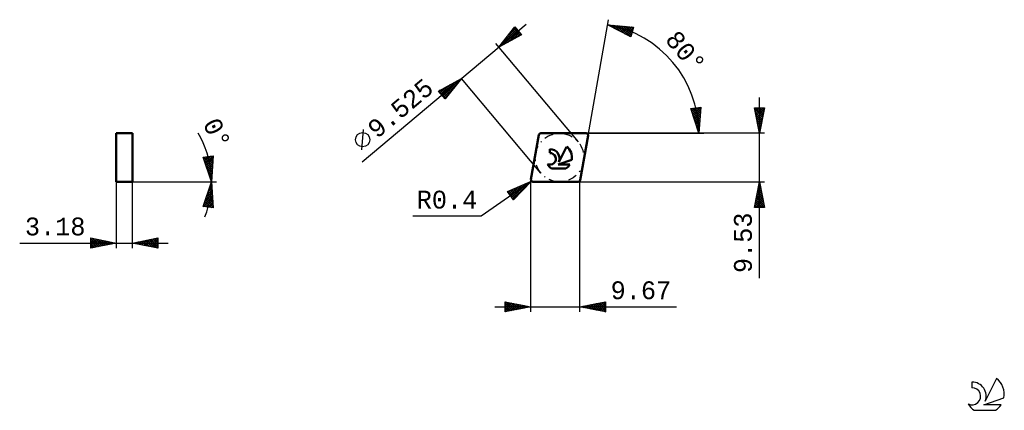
# Model space of a CAD drawing. Header units: millimetres. Extents: x -100 to 93, y -45 to 32.
import ezdxf
from ezdxf.enums import TextEntityAlignment as Align

# ---------------------------------------------------------------- set-up
doc = ezdxf.new("R2010")
doc.units = ezdxf.units.MM
doc.header["$LTSCALE"] = 4.55
doc.linetypes.add('LONGDASH_DASH', pattern=[0.85, 0.4, -0.2, 0.05, -0.2])
for name, color, linetype in [('1', 4, 'CONTINUOUS'), ('CUT', 1, 'CONTINUOUS'), ('SK2', 7, 'CONTINUOUS'), ('SK4', 2, 'LONGDASH_DASH'), ('SK6', 5, 'CONTINUOUS'), ('SKVIEW1', 4, 'CONTINUOUS'), ('SKVIEW2', 7, 'CONTINUOUS')]:
    doc.layers.add(name, color=color, linetype=linetype)
doc.styles.get("Standard").update_dxf_attribs({"font": 'Monospac821 BT'})

msp = doc.modelspace()

# ---------------------------------------------------------------- linework, layer by layer
at = {"layer": '1', "color": 4, "linetype": 'CONTINUOUS', "lineweight": 50}
for p, q in [((0.08, 0.47), (1.62, 9.2)), ((2.01, 9.52), (10.88, 9.52)), ((9.73, 0.33), (11.27, 9.06)), ((3.8, 5.66), (3.8, 6.41)), ((5.57, 3.85), (7.06, 6.89)), ((5.39, 3.38), (8.06, 4.3)), ((4.11, 2.64), (6.93, 2.64)), ((5.39, 3.38), (7.67, 3.38)), ((0.47, 0), (9.34, 0))]:
    msp.add_line(p, q, dxfattribs=at)
for centre, radius, start, end in [((2.01, 9.13), 0.397, 90, 170), ((10.88, 9.13), 0.397, 350, 90), ((3.81, 4.53), 1.88, 338.9379, 90.4446), ((5.52, 4.81), 2.59, 348.7239, 53.4691), ((3.81, 4.51), 1.14, 243.4215, 90.3602), ((5.52, 4.81), 2.59, 210.5484, 236.978), ((5.52, 4.81), 2.59, 303.022, 326.3732), ((0.47, 0.4), 0.397, 170, 270), ((9.34, 0.4), 0.397, 270, 350)]:
    msp.add_arc(centre, radius, start, end, dxfattribs=at)
at = {"layer": 'CUT', "color": 1, "linetype": 'CONTINUOUS', "lineweight": 25}
for p, q in [((1.62, 9.2), (0.08, 0.47)), ((10.88, 9.52), (2.01, 9.52)), ((9.73, 0.33), (11.27, 9.06)), ((0.47, 0), (9.34, 0))]:
    msp.add_line(p, q, dxfattribs=at)
for centre, start, end in [((2.01, 9.13), 90, 170), ((10.88, 9.13), 350, 90), ((0.47, 0.4), 170, 270), ((9.34, 0.4), 270, 350)]:
    msp.add_arc(centre, 0.397, start, end, dxfattribs=at)
at = {"layer": 'SK2', "color": 7, "linetype": 'CONTINUOUS', "lineweight": 25}
for p, q in [((-32.98, 3.94), (-0.88, 30.87)), ((11.27, 9.06), (15.28, 31.78)), ((-6.24, 26.38), (-3.05, 30.36)), ((-6.04, 26.63), (-2.72, 29.95)), ((-5.42, 26.83), (-2.52, 29.72)), ((-4.48, 27.34), (-2.33, 29.49)), ((-4.33, 28.76), (-2.91, 30.18)), ((-4.06, 29.1), (-3.08, 28.11)), ((-3.88, 29.33), (-2.8, 28.26)), ((-3.69, 29.57), (-2.53, 28.41)), ((-3.54, 27.85), (-2.14, 29.26)), ((-3.5, 29.8), (-2.25, 28.56)), ((-3.31, 30.04), (-1.98, 28.71)), ((-3.12, 30.27), (-2.29, 29.44)), ((-3.05, 30.36), (-1.77, 28.82)), ((-2.61, 28.36), (-1.94, 29.03)), ((15.1, 30.8), (20.18, 30.32)), ((19.61, 28.41), (15.1, 30.8)), ((15.38, 30.65), (15.49, 30.76)), ((15.48, 30.76), (15.84, 30.41)), ((15.65, 30.5), (15.88, 30.72)), ((15.93, 30.36), (16.26, 30.69)), ((15.95, 30.72), (16.74, 29.93)), ((16.21, 30.21), (16.65, 30.65)), ((16.42, 30.67), (17.65, 29.45)), ((16.49, 30.06), (17.04, 30.62)), ((16.76, 29.92), (17.43, 30.58)), ((16.89, 30.63), (18.55, 28.97)), ((17.04, 29.77), (17.82, 30.54)), ((17.32, 29.62), (18.2, 30.51)), ((17.36, 30.59), (19.46, 28.49)), ((17.59, 29.47), (18.59, 30.47)), ((17.82, 30.54), (19.69, 28.68)), ((17.87, 29.33), (18.98, 30.43)), ((18.15, 29.18), (19.37, 30.4)), ((18.29, 30.5), (19.79, 29.01)), ((18.43, 29.03), (19.76, 30.36)), ((18.7, 28.89), (20.14, 30.33)), ((18.76, 30.46), (19.88, 29.33)), ((18.98, 28.74), (20.01, 29.77)), ((19.23, 30.41), (19.98, 29.66)), ((19.26, 28.59), (19.83, 29.17)), ((20.18, 30.32), (19.61, 28.41)), ((19.7, 30.37), (20.08, 29.98)), ((20.16, 30.32), (20.18, 30.31)), ((-6.89, 27.14), (9.32, 7.82)), ((-1.77, 28.82), (-6.24, 26.38)), ((-5.57, 27.21), (-5.27, 26.91)), ((-5.38, 27.45), (-5, 27.06)), ((-5.2, 27.68), (-4.72, 27.21)), ((-5.01, 27.92), (-4.45, 27.36)), ((-4.82, 28.15), (-4.17, 27.51)), ((-4.63, 28.39), (-3.9, 27.66)), ((-4.44, 28.62), (-3.62, 27.81)), ((-4.25, 28.86), (-3.35, 27.96)), ((19.53, 28.44), (19.65, 28.56)), ((-6.14, 26.5), (-6.09, 26.46)), ((-5.95, 26.74), (-5.82, 26.61)), ((-5.76, 26.98), (-5.54, 26.76)), ((-18.01, 17.8), (-13.54, 20.25)), ((-17.35, 17.02), (-14.81, 19.56)), ((-17.16, 16.78), (-13.87, 20.07)), ((-13.54, 20.25), (-16.73, 16.27)), ((-15.2, 19.34), (-14.68, 18.83)), ((-14.92, 19.49), (-14.49, 19.06)), ((-14.65, 19.64), (-14.3, 19.3)), ((-14.38, 19.79), (-14.12, 19.53)), ((-14.1, 19.94), (-13.93, 19.77)), ((-13.83, 20.09), (-13.74, 20)), ((-13.55, 20.24), (-13.55, 20.24)), ((2.03, 1.7), (-13.54, 20.25)), ((-16.73, 16.27), (-18.01, 17.8)), ((-17.94, 17.84), (-16.57, 16.47)), ((-17.93, 17.71), (-17.62, 18.02)), ((-17.74, 17.48), (-16.68, 18.53)), ((-17.67, 17.99), (-16.38, 16.71)), ((-17.54, 17.25), (-15.74, 19.05)), ((-17.39, 18.14), (-16.19, 16.94)), ((-17.12, 18.29), (-16, 17.18)), ((-16.96, 16.55), (-14.64, 18.87)), ((-16.84, 18.44), (-15.81, 17.41)), ((-16.57, 18.59), (-15.62, 17.65)), ((-16.3, 18.74), (-15.44, 17.88)), ((-16.02, 18.89), (-15.25, 18.12)), ((-15.75, 19.04), (-15.06, 18.36)), ((-15.47, 19.19), (-14.87, 18.59)), ((-16.77, 16.32), (-16.35, 16.74)), ((44.85, -18.9), (44.85, 16.53)), ((31.38, 14.38), (33.37, 14.61)), ((32.95, 9.52), (31.38, 14.38)), ((31.44, 14.38), (33.2, 12.62)), ((31.45, 14.17), (31.69, 14.41)), ((31.55, 13.85), (32.17, 14.47)), ((31.55, 13.84), (33.17, 12.22)), ((31.66, 13.52), (32.65, 14.52)), ((31.76, 13.2), (33.14, 14.58)), ((31.82, 14.43), (33.24, 13.01)), ((31.86, 12.88), (33.35, 14.37)), ((31.97, 12.56), (33.31, 13.91)), ((32.2, 14.47), (33.27, 13.4)), ((32.58, 14.52), (33.3, 13.79)), ((33.37, 14.61), (32.95, 9.52)), ((32.96, 14.56), (33.33, 14.19)), ((33.34, 14.6), (33.36, 14.58)), ((44.85, 9.53), (43.85, 14.53)), ((43.85, 14.53), (45.85, 14.53)), ((43.88, 14.4), (44, 14.53)), ((43.92, 14.21), (45.48, 12.65)), ((43.95, 14.05), (44.43, 14.53)), ((44.02, 13.7), (44.85, 14.53)), ((44.02, 14.53), (45.55, 13)), ((44.02, 13.68), (45.4, 12.3)), ((44.09, 13.34), (45.28, 14.53)), ((44.16, 12.99), (45.7, 14.53)), ((44.23, 12.64), (45.78, 14.19)), ((44.3, 12.28), (45.68, 13.66)), ((44.44, 14.53), (45.62, 13.36)), ((45.85, 14.53), (44.85, 9.53)), ((44.87, 14.53), (45.69, 13.71)), ((45.29, 14.53), (45.76, 14.06)), ((45.72, 14.53), (45.83, 14.42)), ((31.75, 13.22), (33.14, 11.83)), ((31.96, 12.59), (33.11, 11.44)), ((32.07, 12.24), (33.27, 13.44)), ((32.16, 11.96), (33.08, 11.05)), ((32.17, 11.92), (33.23, 12.98)), ((32.28, 11.6), (33.2, 12.52)), ((32.38, 11.28), (33.16, 12.06)), ((32.49, 10.96), (33.12, 11.6)), ((44.13, 13.15), (45.33, 11.94)), ((44.23, 12.62), (45.26, 11.59)), ((44.34, 12.09), (45.19, 11.23)), ((44.37, 11.93), (45.57, 13.13)), ((44.44, 11.58), (45.47, 12.6)), ((44.51, 11.22), (45.36, 12.07)), ((-33.07, 6.28), (-32.72, 10.23)), ((32.37, 11.33), (33.04, 10.66)), ((32.57, 10.71), (33.01, 10.26)), ((32.59, 10.64), (33.08, 11.13)), ((32.69, 10.32), (33.05, 10.67)), ((32.77, 10.08), (32.98, 9.87)), ((32.8, 10), (33.01, 10.21)), ((32.9, 9.68), (32.97, 9.75)), ((44.45, 11.56), (45.12, 10.88)), ((44.55, 11.03), (45.05, 10.53)), ((44.58, 10.87), (45.25, 11.54)), ((44.65, 10.52), (45.15, 11.01)), ((44.66, 10.5), (44.98, 10.17)), ((44.73, 10.16), (45.04, 10.48)), ((44.76, 9.97), (44.91, 9.82)), ((44.8, 9.81), (44.93, 9.95)), ((10.88, 9.52), (32.95, 9.52)), ((45.85, 9.53), (10.88, 9.53)), ((32.95, 9.52), (33.95, 9.52)), ((0.17, 0.14), (-9.66, -6.74)), ((-4.5, -1.91), (0.17, 0.14)), ((0.17, 0.14), (-3.35, -3.55)), ((-0.06, 0.04), (0.01, -0.03)), ((9.34, 0), (45.85, 0)), ((9.67, -25.5), (9.67, 0)), ((43.85, -5), (44.85, 0)), ((44.85, 0), (45.85, -5)), ((-3.35, -3.55), (-4.5, -1.91)), ((-4.48, -1.9), (-3.1, -3.28)), ((-4.37, -2.09), (-3.94, -1.66)), ((-4.2, -2.34), (-3.18, -1.33)), ((-4.19, -1.77), (-2.89, -3.06)), ((-4.02, -2.59), (-2.43, -1)), ((-3.89, -1.64), (-2.69, -2.85)), ((-3.85, -2.84), (-1.67, -0.67)), ((-3.67, -3.09), (-0.92, -0.33)), ((-3.6, -1.51), (-2.48, -2.63)), ((-3.5, -3.34), (-0.16, 0)), ((-3.3, -1.38), (-2.27, -2.41)), ((-3.01, -1.25), (-2.07, -2.2)), ((-2.71, -1.12), (-1.86, -1.98)), ((-2.42, -0.99), (-1.65, -1.76)), ((-2.12, -0.86), (-1.44, -1.55)), ((-1.83, -0.74), (-1.24, -1.33)), ((-1.53, -0.61), (-1.03, -1.11)), ((-1.24, -0.48), (-0.82, -0.9)), ((-0.95, -0.35), (-0.61, -0.68)), ((-0.65, -0.22), (-0.41, -0.46)), ((-0.36, -0.09), (-0.2, -0.24)), ((0, -0.04), (0, -25.5)), ((44.29, -2.78), (45.22, -1.85)), ((44.4, -2.25), (45.15, -1.5)), ((44.51, -1.72), (45.08, -1.15)), ((44.52, -1.67), (45.35, -2.5)), ((44.59, -1.31), (45.25, -1.97)), ((44.61, -1.19), (45.01, -0.79)), ((44.66, -0.96), (45.14, -1.44)), ((44.72, -0.66), (44.94, -0.44)), ((44.73, -0.61), (45.03, -0.91)), ((44.8, -0.25), (44.93, -0.38)), ((44.83, -0.13), (44.87, -0.09)), ((-3.57, -3.24), (-3.31, -3.5)), ((43.87, -4.9), (45.51, -3.27)), ((43.98, -4.37), (45.43, -2.92)), ((44.08, -3.84), (45.36, -2.56)), ((44.09, -3.79), (45.31, -5)), ((44.16, -3.44), (45.73, -5)), ((44.19, -3.31), (45.29, -2.21)), ((44.2, -5), (45.58, -3.62)), ((44.24, -3.08), (45.78, -4.62)), ((44.31, -2.73), (45.67, -4.09)), ((44.38, -2.37), (45.56, -3.56)), ((44.45, -2.02), (45.46, -3.03)), ((45.85, -5), (43.85, -5)), ((43.88, -4.85), (44.03, -5)), ((43.95, -4.5), (44.46, -5)), ((44.02, -4.14), (44.88, -5)), ((44.62, -5), (45.65, -3.98)), ((45.05, -5), (45.72, -4.33)), ((45.47, -5), (45.79, -4.68)), ((-9.66, -6.74), (-23.09, -6.74)), ((-7, -24.5), (28.57, -24.5)), ((-5, -25.5), (-5, -23.5)), ((-5, -23.5), (0, -24.5)), ((-5, -23.86), (-4.7, -23.56)), ((-5, -24.28), (-4.35, -23.63)), ((-5, -24.71), (-3.99, -23.7)), ((-5, -25.13), (-3.64, -23.77)), ((-5, -23.86), (-3.63, -25.23)), ((-5, -24.28), (-3.99, -25.3)), ((0, -24.5), (-5, -25.5)), ((-5, -24.71), (-4.34, -25.37)), ((-4.93, -25.49), (-3.29, -23.84)), ((-4.92, -23.52), (-3.28, -25.16)), ((-4.4, -25.38), (-2.93, -23.91)), ((-4.39, -23.62), (-2.93, -25.09)), ((-3.87, -25.27), (-2.58, -23.98)), ((-3.86, -23.73), (-2.57, -25.01)), ((-3.34, -25.17), (-2.22, -24.06)), ((-3.33, -23.83), (-2.22, -24.94)), ((-2.81, -25.06), (-1.87, -24.13)), ((-2.8, -23.94), (-1.87, -24.87)), ((-2.28, -24.96), (-1.52, -24.2)), ((-2.27, -24.05), (-1.51, -24.8)), ((-1.75, -24.85), (-1.16, -24.27)), ((-1.74, -24.15), (-1.16, -24.73)), ((-1.22, -24.74), (-0.81, -24.34)), ((-1.21, -24.26), (-0.81, -24.66)), ((-0.69, -24.64), (-0.46, -24.41)), ((-0.68, -24.36), (-0.45, -24.59)), ((-0.16, -24.53), (-0.1, -24.48)), ((-0.15, -24.47), (-0.1, -24.52)), ((9.67, -24.5), (14.67, -23.5)), ((14.67, -25.5), (9.67, -24.5)), ((9.69, -24.5), (9.71, -24.49)), ((9.7, -24.49), (9.72, -24.51)), ((10.05, -24.58), (10.24, -24.39)), ((10.05, -24.42), (10.25, -24.62)), ((10.4, -24.65), (10.77, -24.28)), ((10.41, -24.35), (10.78, -24.72)), ((10.76, -24.72), (11.3, -24.17)), ((10.76, -24.28), (11.31, -24.83)), ((11.11, -24.79), (11.83, -24.07)), ((11.11, -24.21), (11.84, -24.93)), ((11.46, -24.86), (12.36, -23.96)), ((11.47, -24.14), (12.37, -25.04)), ((11.82, -24.93), (12.89, -23.86)), ((11.82, -24.07), (12.9, -25.15)), ((12.17, -25), (13.42, -23.75)), ((12.17, -24), (13.43, -25.25)), ((12.52, -25.07), (13.95, -23.64)), ((12.53, -23.93), (13.96, -25.36)), ((12.88, -25.14), (14.48, -23.54)), ((12.88, -23.86), (14.49, -25.46)), ((13.23, -25.21), (14.67, -23.77)), ((13.24, -23.79), (14.67, -25.22)), ((13.58, -25.28), (14.67, -24.2)), ((13.59, -23.72), (14.67, -24.8)), ((13.94, -23.65), (14.67, -24.37)), ((13.94, -25.35), (14.67, -24.62)), ((14.29, -25.42), (14.67, -25.05)), ((14.3, -23.57), (14.67, -23.95)), ((14.65, -23.5), (14.67, -23.52)), ((14.67, -23.5), (14.67, -25.5)), ((-5, -25.13), (-4.69, -25.44)), ((14.64, -25.49), (14.67, -25.47))]:
    msp.add_line(p, q, dxfattribs=at)
msp.add_circle((-32.89, 8.26), 1.4, dxfattribs=at)
msp.add_arc((11.35, 9.52), 21.6, 0, 80, dxfattribs=at)
at = {"layer": 'SK4', "color": 2, "linetype": 'LONGDASH_DASH', "lineweight": 25}
msp.add_circle((5.68, 4.76), 4.76, dxfattribs=at)
at = {"layer": 'SK6', "color": 5, "linetype": 'CONTINUOUS', "lineweight": 25}
for p, q in [((91.26, -38.54), (89.07, -43)), ((86.47, -39.25), (86.47, -40.35)), ((88.81, -43.7), (92.73, -42.34)), ((92.17, -43.7), (88.81, -43.7)), ((86.93, -44.78), (91.07, -44.78))]:
    msp.add_line(p, q, dxfattribs=at)
for centre, radius, start, end in [((89, -41.6), 3.8, 348.7239, 53.4691), ((86.48, -42.03), 1.68, 243.4215, 90.3602), ((86.49, -42.01), 2.76, 338.9379, 90.4446), ((89, -41.6), 3.8, 210.5484, 236.978), ((89, -41.6), 3.8, 303.022, 326.3732)]:
    msp.add_arc(centre, radius, start, end, dxfattribs=at)
at = {"layer": 'SKVIEW1', "color": 4, "linetype": 'CONTINUOUS', "lineweight": 50}
for p, q in [((-81.18, 0), (-81.18, 9.52)), ((-81.18, 9.52), (-78, 9.52)), ((-78, 9.52), (-78, 0)), ((-78, 0), (-81.18, 0))]:
    msp.add_line(p, q, dxfattribs=at)
at = {"layer": 'SKVIEW2', "color": 7, "linetype": 'CONTINUOUS', "lineweight": 25}
for p, q in [((-64.16, 4.82), (-62.18, 5.09)), ((-62.5, 0), (-64.16, 4.82)), ((-64.14, 4.77), (-64.08, 4.83)), ((-64.06, 4.52), (-62.32, 2.79)), ((-64.03, 4.45), (-63.59, 4.9)), ((-63.96, 4.85), (-62.3, 3.19)), ((-63.92, 4.14), (-63.1, 4.96)), ((-63.83, 3.87), (-62.35, 2.39)), ((-63.82, 3.82), (-62.61, 5.03)), ((-63.71, 3.51), (-62.18, 5.03)), ((-63.6, 3.19), (-62.21, 4.58)), ((-63.59, 4.9), (-62.27, 3.58)), ((-63.49, 2.87), (-62.24, 4.13)), ((-63.21, 4.95), (-62.25, 3.98)), ((-62.84, 5), (-62.22, 4.38)), ((-62.18, 5.09), (-62.5, 0)), ((-62.47, 5.05), (-62.2, 4.78)), ((-63.61, 3.22), (-62.37, 1.99)), ((-63.39, 2.58), (-62.4, 1.59)), ((-63.38, 2.56), (-62.27, 3.67)), ((-63.27, 2.24), (-62.3, 3.22)), ((-63.16, 1.93), (-62.33, 2.77)), ((-63.16, 1.93), (-62.42, 1.19)), ((-63.06, 1.61), (-62.35, 2.31)), ((-81.18, 0), (-62.5, 0)), ((-81.18, 0), (-81.18, -13)), ((-78, 0), (-62.5, 0)), ((-78, -13), (-78, 0)), ((-64.16, -4.82), (-62.5, 0)), ((-62.95, 1.3), (-62.38, 1.86)), ((-62.94, 1.28), (-62.45, 0.79)), ((-62.84, 0.98), (-62.41, 1.41)), ((-62.73, 0.67), (-62.44, 0.95)), ((-62.72, 0.64), (-62.48, 0.39)), ((-62.62, 0.35), (-62.47, 0.5)), ((-62.51, 0.03), (-62.5, 0.05)), ((-62.5, 0), (-61.5, 0)), ((-62.5, 0), (-61.5, 0)), ((-62.5, 0), (-62.18, -5.09)), ((-63.36, -2.51), (-62.4, -1.55)), ((-63.15, -1.9), (-62.33, -2.73)), ((-63.14, -1.86), (-62.43, -1.15)), ((-63.05, -1.58), (-62.36, -2.27)), ((-62.94, -1.27), (-62.38, -1.82)), ((-62.92, -1.22), (-62.45, -0.75)), ((-62.83, -0.95), (-62.41, -1.37)), ((-62.72, -0.64), (-62.44, -0.91)), ((-62.7, -0.57), (-62.48, -0.35)), ((-62.61, -0.32), (-62.47, -0.46)), ((-62.5, -0.01), (-62.5, -0.01)), ((-64.03, -4.45), (-62.33, -2.75)), ((-64, -4.84), (-62.3, -3.14)), ((-63.81, -3.81), (-62.35, -2.35)), ((-63.81, -3.79), (-62.56, -5.04)), ((-63.7, -3.48), (-62.18, -4.99)), ((-63.63, -4.89), (-62.28, -3.54)), ((-63.59, -3.16), (-62.38, -1.95)), ((-63.59, -3.16), (-62.21, -4.54)), ((-63.48, -2.85), (-62.24, -4.08)), ((-63.37, -2.53), (-62.27, -3.63)), ((-63.26, -2.21), (-62.3, -3.18)), ((-62.18, -5.09), (-64.16, -4.82)), ((-64.13, -4.74), (-64.03, -4.84)), ((-64.02, -4.42), (-63.54, -4.9)), ((-63.91, -4.11), (-63.05, -4.97)), ((-63.25, -4.94), (-62.25, -3.94)), ((-62.88, -4.99), (-62.23, -4.34)), ((-62.5, -5.04), (-62.2, -4.74)), ((-86.17, -13), (-86.17, -11)), ((-86.17, -11), (-81.18, -12)), ((-86.17, -11.16), (-86.04, -11.03)), ((-86.17, -11.59), (-85.68, -11.1)), ((-86.17, -11.16), (-84.65, -12.69)), ((-86.17, -12.01), (-85.33, -11.17)), ((-86.17, -12.44), (-84.98, -11.24)), ((-86.17, -12.86), (-84.62, -11.31)), ((-85.85, -11.07), (-84.29, -12.62)), ((-85.82, -12.93), (-84.27, -11.38)), ((-85.32, -11.17), (-83.94, -12.55)), ((-85.29, -12.82), (-83.92, -11.45)), ((-84.79, -11.28), (-83.58, -12.48)), ((-84.76, -12.72), (-83.56, -11.52)), ((-84.26, -11.38), (-83.23, -12.41)), ((-83.73, -11.49), (-82.88, -12.34)), ((-78, -12), (-73, -11)), ((-76.47, -12.3), (-75.71, -11.54)), ((-76.12, -12.38), (-75.18, -11.44)), ((-75.79, -11.56), (-74.68, -12.66)), ((-75.76, -12.45), (-74.65, -11.33)), ((-75.43, -11.49), (-74.15, -12.77)), ((-75.41, -12.52), (-74.12, -11.22)), ((-75.08, -11.42), (-73.62, -12.88)), ((-75.06, -12.59), (-73.59, -11.12)), ((-74.72, -11.35), (-73.09, -12.98)), ((-74.7, -12.66), (-73.06, -11.01)), ((-74.37, -11.28), (-73, -12.65)), ((-74.35, -12.73), (-73, -11.37)), ((-74.02, -11.2), (-73, -12.23)), ((-73.66, -11.13), (-73, -11.8)), ((-73.31, -11.06), (-73, -11.38)), ((-73, -11), (-73, -13)), ((-100.08, -12), (-71, -12)), ((-86.17, -11.59), (-85, -12.76)), ((-81.18, -12), (-86.17, -13)), ((-86.17, -12.01), (-85.35, -12.84)), ((-86.17, -12.44), (-85.71, -12.91)), ((-86.17, -12.86), (-86.06, -12.98)), ((-84.23, -12.61), (-83.21, -11.59)), ((-83.7, -12.5), (-82.86, -11.66)), ((-83.2, -11.6), (-82.52, -12.27)), ((-83.17, -12.4), (-82.5, -11.73)), ((-82.67, -11.7), (-82.17, -12.2)), ((-82.64, -12.29), (-82.15, -11.81)), ((-82.14, -11.81), (-81.82, -12.13)), ((-82.11, -12.19), (-81.8, -11.88)), ((-81.61, -11.91), (-81.46, -12.06)), ((-81.58, -12.08), (-81.44, -11.95)), ((-73, -13), (-78, -12)), ((-77.91, -11.98), (-77.86, -12.03)), ((-77.89, -12.02), (-77.83, -11.97)), ((-77.55, -11.91), (-77.33, -12.13)), ((-77.53, -12.09), (-77.3, -11.86)), ((-77.2, -11.84), (-76.8, -12.24)), ((-77.18, -12.16), (-76.77, -11.75)), ((-76.85, -11.77), (-76.27, -12.34)), ((-76.82, -12.23), (-76.24, -11.65)), ((-76.49, -11.7), (-75.74, -12.45)), ((-76.14, -11.63), (-75.21, -12.56)), ((-74, -12.8), (-73, -11.8)), ((-73.64, -12.87), (-73, -12.22)), ((-73.29, -12.94), (-73, -12.65))]:
    msp.add_line(p, q, dxfattribs=at)
msp.add_arc((-81.18, 0), 18.68, 338.396, 30.7413, dxfattribs=at)

# ---------------------------------------------------------------- texts
at = {"layer": 'SK2', "color": 7, "linetype": 'CONTINUOUS', "lineweight": 25}
for s, rotation, p in [('80°', 310, (29.05, 24.37)), ('9.525', 40, (-24.39, 13.1)), ('9.53', 90, (43.35, -11.95))]:
    msp.add_text(s, height=3.5, rotation=rotation, dxfattribs=at).set_placement(p, align=Align.CENTER)
for s, p in [('R0.4', (-16.37, -5.24)), ('9.67', (21.62, -23))]:
    msp.add_text(s, height=3.5, dxfattribs=at).set_placement(p, align=Align.CENTER)
at = {"layer": 'SKVIEW2', "color": 7, "linetype": 'CONTINUOUS', "lineweight": 25}
msp.add_text('0°', height=3.5, rotation=295.6651, dxfattribs=at).set_placement((-62.99, 8.74), align=Align.CENTER)
msp.add_text('3.18', height=3.5, dxfattribs=at).set_placement((-93.12, -10.5), align=Align.CENTER)

doc.saveas('drawing.dxf')
